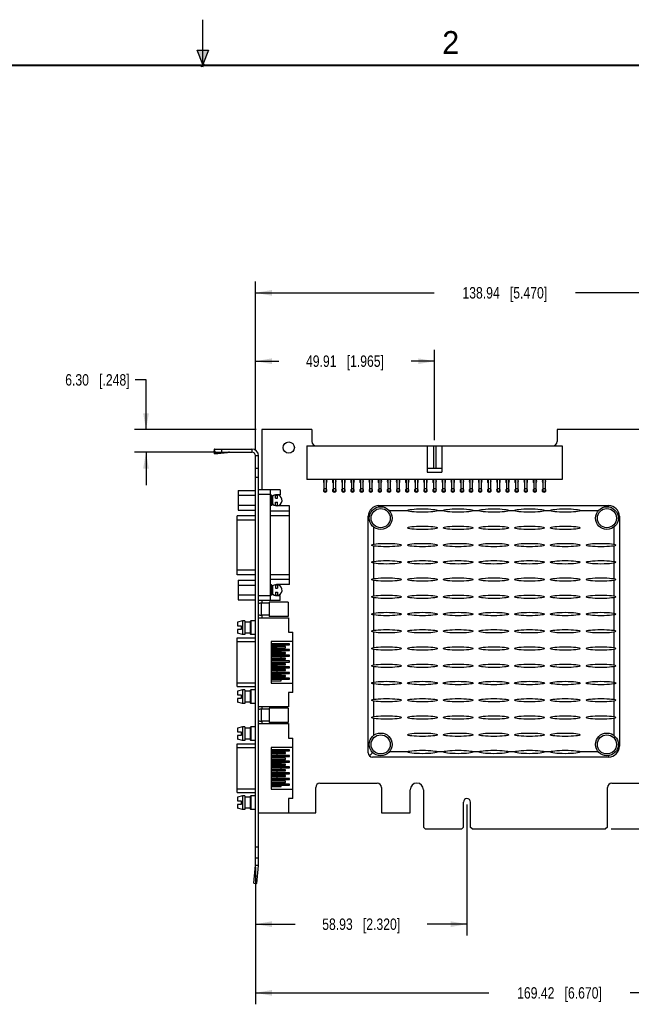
# Model space of a CAD drawing. Header units: inches. Extents: x 0 to 22, y 0 to 17.
# Tile 16 of 17: x 9 to 15.7, y 6.2 to 17. Entities that reach past the tile are written whole.
import ezdxf

# ---------------------------------------------------------------- set-up
doc = ezdxf.new("R2010")
doc.units = ezdxf.units.IN
doc.header["$LTSCALE"] = 1.21
doc.header["$MEASUREMENT"] = 0
doc.layers.get('0').update_dxf_attribs({"linetype": 'CONTINUOUS'})
doc.layers.add('02___PRT_ALL_AXES', color=7, linetype='CONTINUOUS')
doc.layers.add('DIMENSIONS', color=7, linetype='CONTINUOUS')
doc.styles.get("Standard").update_dxf_attribs({"font": 'txt', "width": 0.8})
doc.styles.add('TEXTSTYLE_2', font='txt')
doc.dimstyles.new('DIMSTYLE_1', dxfattribs={"dimtxt": 0.125, "dimasz": 0.18, "dimexe": 0.125, "dimexo": 0.0625, "dimgap": 0.0625, "dimtad": 0, "dimtih": 1, "dimtoh": 1, "dimzin": 0, "dimdsep": 46, "dimtxsty": 'STANDARD', "dimblk": '_FILLED', "dimblk1": '_FILLED', "dimblk2": '_FILLED', "dimcen": 0.09, "dimazin": 0, "dimtp": 0.01, "dimtm": 0.01, "dimtfac": 1, "dimtofl": 0, "dimtmove": 0, "dimatfit": 3, "dimldrblk": '_FILLED', "dimfxl": 1, "dimtolj": 1, "dimtzin": 0, "dimarcsym": 0})

# ---------------------------------------------------------------- blocks, each defined once
blk = doc.blocks.new('_FILLED')
at = {"color": 0, "linetype": 'BYBLOCK'}
blk.add_solid([(0, 0), (-1, 0.174), (-1, -0.174)], dxfattribs=at)
blk = doc.blocks.new('*D8')
at = {"layer": 'DIMENSIONS', "color": 2, "linetype": 'CONTINUOUS'}
for p, q in [((10.376, 13.052), (10.258, 13.052)), ((10.376, 12.507), (10.376, 13.052)), ((11.583, 12.507), (10.251, 12.507)), ((11.143, 12.259), (10.251, 12.259)), ((10.376, 12.259), (10.376, 11.899))]:
    blk.add_line(p, q, dxfattribs=at)
at = {"layer": 'DIMENSIONS', "color": 2, "linetype": 'CONTINUOUS', "xscale": 0.18, "yscale": 0.18, "zscale": 0.18}
for p, rotation in [((10.376, 12.507), 270), ((10.376, 12.259), 90)]:
    blk.add_blockref('_FILLED', p, dxfattribs=dict(at, rotation=rotation))
at = {"layer": 'DIMENSIONS', "color": 2, "linetype": 'CONTINUOUS', "insert": (10.196, 13.115), "char_height": 0.125, "width": 1.125, "attachment_point": 3, "line_spacing_factor": 0.9}
blk.add_mtext('6.30{\\ftxt.shx;\\W1.000000;\\H0.125000; }[.248]', dxfattribs=at)
blk = doc.blocks.new('*D9')
at = {"layer": 'DIMENSIONS', "color": 2, "linetype": 'CONTINUOUS'}
for p, q in [((11.576, 12.282), (11.576, 13.382)), ((13.541, 12.393), (13.541, 13.382)), ((11.576, 13.257), (11.833, 13.257)), ((13.541, 13.257), (13.283, 13.257))]:
    blk.add_line(p, q, dxfattribs=at)
at = {"layer": 'DIMENSIONS', "color": 2, "linetype": 'CONTINUOUS', "xscale": 0.18, "yscale": 0.18, "zscale": 0.18, "rotation": 180}
blk.add_blockref('_FILLED', (11.576, 13.257), dxfattribs=at)
at = {"layer": 'DIMENSIONS', "color": 2, "linetype": 'CONTINUOUS', "xscale": 0.18, "yscale": 0.18, "zscale": 0.18}
blk.add_blockref('_FILLED', (13.541, 13.257), dxfattribs=at)
at = {"layer": 'DIMENSIONS', "color": 2, "linetype": 'CONTINUOUS', "insert": (12.558, 13.32), "char_height": 0.125, "width": 1.325, "attachment_point": 2, "line_spacing_factor": 0.9}
blk.add_mtext('49.91{\\ftxt.shx;\\W1.000000;\\H0.125000; }[1.965]', dxfattribs=at)
blk = doc.blocks.new('*D10')
at = {"layer": 'DIMENSIONS', "color": 2, "linetype": 'CONTINUOUS'}
for p, q in [((11.576, 12.282), (11.576, 14.131)), ((17.046, 12.393), (17.046, 14.131)), ((11.576, 14.006), (13.536, 14.006)), ((17.046, 14.006), (15.086, 14.006))]:
    blk.add_line(p, q, dxfattribs=at)
at = {"layer": 'DIMENSIONS', "color": 2, "linetype": 'CONTINUOUS', "xscale": 0.18, "yscale": 0.18, "zscale": 0.18, "rotation": 180}
blk.add_blockref('_FILLED', (11.576, 14.006), dxfattribs=at)
at = {"layer": 'DIMENSIONS', "color": 2, "linetype": 'CONTINUOUS', "xscale": 0.18, "yscale": 0.18, "zscale": 0.18}
blk.add_blockref('_FILLED', (17.046, 14.006), dxfattribs=at)
at = {"layer": 'DIMENSIONS', "color": 2, "linetype": 'CONTINUOUS', "insert": (14.311, 14.069), "char_height": 0.125, "width": 1.425, "attachment_point": 2, "line_spacing_factor": 0.9}
blk.add_mtext('138.94{\\ftxt.shx;\\W1.000000;\\H0.125000; }[5.470]', dxfattribs=at)
blk = doc.blocks.new('*D11')
at = {"layer": 'DIMENSIONS', "color": 2, "linetype": 'CONTINUOUS'}
for p, q in [((13.896, 8.4), (13.896, 6.962)), ((11.576, 7.673), (11.576, 6.962)), ((11.576, 7.087), (12.011, 7.087)), ((13.896, 7.087), (13.461, 7.087))]:
    blk.add_line(p, q, dxfattribs=at)
at = {"layer": 'DIMENSIONS', "color": 2, "linetype": 'CONTINUOUS', "xscale": 0.18, "yscale": 0.18, "zscale": 0.18, "rotation": 180}
blk.add_blockref('_FILLED', (11.576, 7.087), dxfattribs=at)
at = {"layer": 'DIMENSIONS', "color": 2, "linetype": 'CONTINUOUS', "xscale": 0.18, "yscale": 0.18, "zscale": 0.18}
blk.add_blockref('_FILLED', (13.896, 7.087), dxfattribs=at)
at = {"layer": 'DIMENSIONS', "color": 2, "linetype": 'CONTINUOUS', "insert": (12.736, 7.149), "char_height": 0.125, "width": 1.325, "attachment_point": 2, "line_spacing_factor": 0.9}
blk.add_mtext('58.93{\\ftxt.shx;\\W1.000000;\\H0.125000; }[2.320]', dxfattribs=at)
blk = doc.blocks.new('*D12')
at = {"layer": 'DIMENSIONS', "color": 2, "linetype": 'CONTINUOUS'}
for p, q in [((18.246, 8.55), (18.246, 6.209)), ((11.576, 7.71), (11.576, 6.209)), ((11.576, 6.334), (14.136, 6.334)), ((18.246, 6.334), (15.686, 6.334))]:
    blk.add_line(p, q, dxfattribs=at)
at = {"layer": 'DIMENSIONS', "color": 2, "linetype": 'CONTINUOUS', "xscale": 0.18, "yscale": 0.18, "zscale": 0.18, "rotation": 180}
blk.add_blockref('_FILLED', (11.576, 6.334), dxfattribs=at)
at = {"layer": 'DIMENSIONS', "color": 2, "linetype": 'CONTINUOUS', "xscale": 0.18, "yscale": 0.18, "zscale": 0.18}
blk.add_blockref('_FILLED', (18.246, 6.334), dxfattribs=at)
at = {"layer": 'DIMENSIONS', "color": 2, "linetype": 'CONTINUOUS', "insert": (14.911, 6.396), "char_height": 0.125, "width": 1.425, "attachment_point": 2, "line_spacing_factor": 0.9}
blk.add_mtext('169.42{\\ftxt.shx;\\W1.000000;\\H0.125000; }[6.670]', dxfattribs=at)
blk = doc.blocks.new('*D14')
at = {"layer": 'DIMENSIONS', "color": 2, "linetype": 'CONTINUOUS'}
for p, q in [((16.163, 12.507), (20.57, 12.507)), ((20.445, 12.507), (20.445, 10.444)), ((20.445, 8.131), (20.445, 10.194)), ((15.479, 8.131), (20.57, 8.131))]:
    blk.add_line(p, q, dxfattribs=at)
at = {"layer": 'DIMENSIONS', "color": 2, "linetype": 'CONTINUOUS', "xscale": 0.18, "yscale": 0.18, "zscale": 0.18}
for p, rotation in [((20.445, 12.507), 90), ((20.445, 8.131), 270)]:
    blk.add_blockref('_FILLED', p, dxfattribs=dict(at, rotation=rotation))
at = {"layer": 'DIMENSIONS', "color": 2, "linetype": 'CONTINUOUS', "insert": (20.445, 10.382), "char_height": 0.125, "width": 1.425, "attachment_point": 2, "line_spacing_factor": 0.9}
blk.add_mtext('111.15{\\ftxt.shx;\\W1.000000;\\H0.125000; }[4.376]', dxfattribs=at)

msp = doc.modelspace()

# ---------------------------------------------------------------- hatches: boundary and pattern name
at = {"linetype": 'CONTINUOUS'}
msp.add_hatch(color=2, dxfattribs=at).paths.add_polyline_path([(11, 16.51), (10.938, 16.666), (11.062, 16.666)])

# ---------------------------------------------------------------- linework, layer by layer
at = {"color": 2, "linetype": 'CONTINUOUS'}
for p, q in [((11, 16.485), (11, 17)), ((11, 16.51), (10.938, 16.666)), ((10.938, 16.666), (11.062, 16.666)), ((11.062, 16.666), (11, 16.51)), ((11.015, 16.515), (10.985, 16.485)), ((10.985, 16.485), (11, 16.515)), ((11, 16.485), (11.015, 16.515))]:
    msp.add_line(p, q, dxfattribs=at)
at = {"color": 7, "linetype": 'CONTINUOUS'}
for p, q in [((11.646, 12.507), (11.646, 11.847)), ((12.141, 12.33), (12.141, 11.96)), ((12.141, 12.33), (14.941, 12.33)), ((13.461, 12.33), (13.461, 12.04)), ((13.528, 12.33), (13.528, 12.08)), ((13.553, 12.33), (13.553, 12.08)), ((13.621, 12.33), (13.621, 12.04)), ((14.941, 12.33), (14.941, 11.96)), ((11.123, 12.292), (11.124, 12.274)), ((11.123, 12.292), (11.126, 12.27)), ((11.126, 12.26), (11.124, 12.274)), ((11.126, 12.259), (11.126, 12.294)), ((11.126, 12.294), (11.536, 12.294)), ((11.128, 12.24), (11.126, 12.259)), ((11.206, 12.259), (11.206, 12.294)), ((11.536, 12.294), (11.536, 12.259)), ((11.611, 12.219), (11.576, 12.219)), ((11.611, 7.735), (11.611, 12.219)), ((11.611, 12.082), (11.576, 12.082)), ((11.611, 11.982), (11.576, 11.982)), ((13.621, 12.08), (13.461, 12.08)), ((13.461, 12.04), (13.621, 12.04)), ((14.941, 11.96), (12.141, 11.96)), ((12.328, 11.96), (12.328, 11.828)), ((12.353, 11.96), (12.353, 11.828)), ((12.428, 11.96), (12.428, 11.828)), ((12.453, 11.96), (12.453, 11.828)), ((12.528, 11.96), (12.528, 11.828)), ((12.553, 11.96), (12.553, 11.828)), ((12.628, 11.96), (12.628, 11.828)), ((12.653, 11.96), (12.653, 11.828)), ((12.728, 11.96), (12.728, 11.828)), ((12.753, 11.96), (12.753, 11.828)), ((12.828, 11.96), (12.828, 11.828)), ((12.853, 11.96), (12.853, 11.828)), ((12.928, 11.96), (12.928, 11.828)), ((12.953, 11.96), (12.953, 11.828)), ((13.028, 11.96), (13.028, 11.828)), ((13.053, 11.96), (13.053, 11.828)), ((13.128, 11.96), (13.128, 11.828)), ((13.153, 11.96), (13.153, 11.828)), ((13.228, 11.96), (13.228, 11.828)), ((13.253, 11.96), (13.253, 11.828)), ((13.328, 11.96), (13.328, 11.828)), ((13.353, 11.96), (13.353, 11.828)), ((13.428, 11.96), (13.428, 11.828)), ((13.453, 11.96), (13.453, 11.828)), ((13.528, 11.96), (13.528, 11.828)), ((13.553, 11.96), (13.553, 11.828)), ((13.628, 11.96), (13.628, 11.828)), ((13.653, 11.96), (13.653, 11.828)), ((13.728, 11.96), (13.728, 11.828)), ((13.753, 11.96), (13.753, 11.828)), ((13.828, 11.96), (13.828, 11.828)), ((13.853, 11.96), (13.853, 11.828)), ((13.928, 11.96), (13.928, 11.828)), ((13.953, 11.96), (13.953, 11.828)), ((14.028, 11.96), (14.028, 11.828)), ((14.053, 11.96), (14.053, 11.828)), ((14.128, 11.96), (14.128, 11.828)), ((14.153, 11.96), (14.153, 11.828)), ((14.228, 11.96), (14.228, 11.828)), ((14.253, 11.96), (14.253, 11.828)), ((14.328, 11.96), (14.328, 11.828)), ((14.353, 11.96), (14.353, 11.828)), ((14.428, 11.96), (14.428, 11.828)), ((14.453, 11.96), (14.453, 11.828)), ((14.528, 11.96), (14.528, 11.828)), ((14.553, 11.96), (14.553, 11.828)), ((14.628, 11.96), (14.628, 11.828)), ((14.653, 11.96), (14.653, 11.828)), ((14.728, 11.96), (14.728, 11.828)), ((14.753, 11.96), (14.753, 11.828)), ((11.388, 11.841), (11.388, 11.625)), ((11.388, 11.841), (11.576, 11.841)), ((11.388, 11.787), (11.576, 11.787)), ((11.74, 11.847), (11.611, 11.847)), ((11.74, 11.797), (11.611, 11.797)), ((11.74, 10.634), (11.74, 11.847)), ((11.754, 11.789), (11.74, 11.789)), ((11.754, 11.789), (11.754, 11.677)), ((11.754, 11.789), (11.764, 11.779)), ((11.764, 11.779), (11.764, 11.687)), ((11.797, 11.755), (11.797, 11.791)), ((11.797, 11.79), (11.817, 11.79)), ((11.817, 11.755), (11.817, 11.792)), ((12.353, 11.86), (12.328, 11.86)), ((12.353, 11.828), (12.328, 11.828)), ((12.453, 11.86), (12.428, 11.86)), ((12.453, 11.828), (12.428, 11.828)), ((12.553, 11.86), (12.528, 11.86)), ((12.553, 11.828), (12.528, 11.828)), ((12.653, 11.86), (12.628, 11.86)), ((12.653, 11.828), (12.628, 11.828)), ((12.753, 11.86), (12.728, 11.86)), ((12.753, 11.828), (12.728, 11.828)), ((12.853, 11.86), (12.828, 11.86)), ((12.853, 11.828), (12.828, 11.828)), ((12.953, 11.86), (12.928, 11.86)), ((12.953, 11.828), (12.928, 11.828)), ((13.053, 11.86), (13.028, 11.86)), ((13.053, 11.828), (13.028, 11.828)), ((13.153, 11.86), (13.128, 11.86)), ((13.153, 11.828), (13.128, 11.828)), ((13.253, 11.86), (13.228, 11.86)), ((13.253, 11.828), (13.228, 11.828)), ((13.353, 11.86), (13.328, 11.86)), ((13.353, 11.828), (13.328, 11.828)), ((13.453, 11.86), (13.428, 11.86)), ((13.453, 11.828), (13.428, 11.828)), ((13.553, 11.86), (13.528, 11.86)), ((13.553, 11.828), (13.528, 11.828)), ((13.653, 11.86), (13.628, 11.86)), ((13.653, 11.828), (13.628, 11.828)), ((13.753, 11.86), (13.728, 11.86)), ((13.753, 11.828), (13.728, 11.828)), ((13.853, 11.86), (13.828, 11.86)), ((13.853, 11.828), (13.828, 11.828)), ((13.953, 11.86), (13.928, 11.86)), ((13.953, 11.828), (13.928, 11.828)), ((14.053, 11.86), (14.028, 11.86)), ((14.053, 11.828), (14.028, 11.828)), ((14.153, 11.86), (14.128, 11.86)), ((14.153, 11.828), (14.128, 11.828)), ((14.253, 11.86), (14.228, 11.86)), ((14.253, 11.828), (14.228, 11.828)), ((14.353, 11.86), (14.328, 11.86)), ((14.353, 11.828), (14.328, 11.828)), ((14.453, 11.86), (14.428, 11.86)), ((14.453, 11.828), (14.428, 11.828)), ((14.553, 11.86), (14.528, 11.86)), ((14.553, 11.828), (14.528, 11.828)), ((14.653, 11.86), (14.628, 11.86)), ((14.653, 11.828), (14.628, 11.828)), ((14.753, 11.86), (14.728, 11.86)), ((14.753, 11.828), (14.728, 11.828)), ((11.388, 11.679), (11.576, 11.679)), ((11.754, 11.677), (11.74, 11.677)), ((11.754, 11.677), (11.764, 11.687)), ((11.797, 11.755), (11.817, 11.755)), ((11.797, 11.675), (11.797, 11.711)), ((11.797, 11.711), (11.817, 11.711)), ((11.797, 11.676), (11.817, 11.676)), ((11.817, 11.675), (11.817, 11.711)), ((12.931, 11.66), (12.931, 11.675)), ((12.931, 11.675), (15.45, 11.675)), ((15.45, 11.66), (15.45, 11.675)), ((11.388, 11.625), (11.576, 11.625)), ((11.74, 11.616), (11.949, 11.616)), ((11.74, 11.566), (11.949, 11.566)), ((11.949, 10.866), (11.949, 11.616)), ((12.813, 8.966), (12.813, 11.557)), ((12.827, 11.557), (12.813, 11.557)), ((13.246, 11.616), (13.047, 11.616)), ((13.638, 11.616), (13.568, 11.616)), ((14.03, 11.616), (13.96, 11.616)), ((14.422, 11.616), (14.351, 11.616)), ((14.813, 11.616), (14.743, 11.616)), ((15.334, 11.616), (15.135, 11.616)), ((15.554, 11.557), (15.569, 11.557)), ((15.569, 11.557), (15.569, 9.037)), ((12.872, 11.44), (12.872, 11.251)), ((15.51, 11.251), (15.51, 11.44)), ((12.872, 11.233), (12.872, 11.062)), ((15.51, 11.062), (15.51, 11.233)), ((12.872, 11.044), (12.872, 10.873)), ((15.51, 10.873), (15.51, 11.044)), ((11.949, 10.916), (11.74, 10.916)), ((11.388, 10.857), (11.388, 10.641)), ((11.388, 10.857), (11.576, 10.857)), ((11.388, 10.803), (11.576, 10.803)), ((11.949, 10.866), (11.74, 10.866)), ((11.754, 10.805), (11.74, 10.805)), ((11.754, 10.805), (11.754, 10.693)), ((11.754, 10.805), (11.764, 10.795)), ((11.764, 10.795), (11.764, 10.703)), ((11.797, 10.808), (11.797, 10.771)), ((11.797, 10.806), (11.817, 10.806)), ((11.817, 10.808), (11.817, 10.771)), ((12.872, 10.855), (12.872, 10.684)), ((15.51, 10.684), (15.51, 10.855)), ((11.388, 10.695), (11.576, 10.695)), ((11.74, 10.684), (11.611, 10.684)), ((11.754, 10.693), (11.74, 10.693)), ((11.754, 10.693), (11.764, 10.703)), ((11.797, 10.771), (11.817, 10.771)), ((11.797, 10.727), (11.797, 10.691)), ((11.797, 10.727), (11.817, 10.727)), ((11.797, 10.692), (11.817, 10.692)), ((11.817, 10.727), (11.817, 10.691)), ((11.388, 10.641), (11.576, 10.641)), ((11.74, 10.634), (11.611, 10.634)), ((11.642, 10.472), (11.642, 10.606)), ((11.725, 10.606), (11.642, 10.606)), ((11.646, 10.634), (11.646, 10.606)), ((11.725, 10.617), (11.725, 10.46)), ((11.934, 10.617), (11.725, 10.617)), ((11.934, 10.617), (11.934, 10.46)), ((12.872, 10.666), (12.872, 10.495)), ((15.51, 10.495), (15.51, 10.666)), ((11.725, 10.472), (11.642, 10.472)), ((11.646, 10.472), (11.646, 10.446)), ((12.872, 10.477), (12.872, 10.306)), ((15.51, 10.306), (15.51, 10.477)), ((11.379, 10.397), (11.379, 10.356)), ((11.611, 10.446), (11.937, 10.446)), ((11.934, 10.46), (11.725, 10.46)), ((11.937, 10.446), (11.937, 10.289)), ((11.379, 10.356), (11.418, 10.356)), ((11.379, 10.316), (11.379, 10.275)), ((11.418, 10.316), (11.379, 10.316)), ((11.418, 10.356), (11.418, 10.316)), ((11.937, 10.289), (11.987, 10.289)), ((11.987, 9.627), (11.987, 10.289)), ((12.872, 10.288), (12.872, 10.117)), ((15.51, 10.117), (15.51, 10.288)), ((11.374, 9.69), (11.374, 10.226)), ((11.374, 10.226), (11.576, 10.226)), ((11.374, 10.186), (11.576, 10.186)), ((11.75, 10.186), (11.75, 9.73)), ((11.987, 10.186), (11.75, 10.186)), ((11.951, 10.161), (11.75, 10.161)), ((11.75, 10.149), (11.951, 10.149)), ((11.859, 10.145), (11.75, 10.145)), ((11.859, 10.133), (11.859, 10.145)), ((11.951, 10.149), (11.951, 10.161)), ((11.75, 10.133), (11.859, 10.133)), ((11.906, 10.129), (11.75, 10.129)), ((11.75, 10.117), (11.906, 10.117)), ((11.813, 10.114), (11.75, 10.114)), ((11.75, 10.102), (11.813, 10.102)), ((11.951, 10.098), (11.75, 10.098)), ((11.75, 10.086), (11.951, 10.086)), ((11.859, 10.082), (11.75, 10.082)), ((11.75, 10.07), (11.859, 10.07)), ((11.906, 10.066), (11.75, 10.066)), ((11.75, 10.054), (11.906, 10.054)), ((11.813, 10.051), (11.75, 10.051)), ((11.75, 10.039), (11.813, 10.039)), ((11.813, 10.102), (11.813, 10.114)), ((11.813, 10.039), (11.813, 10.051)), ((11.859, 10.07), (11.859, 10.082)), ((11.906, 10.117), (11.906, 10.129)), ((11.906, 10.054), (11.906, 10.066)), ((11.951, 10.086), (11.951, 10.098)), ((12.872, 10.099), (12.872, 9.928)), ((15.51, 9.928), (15.51, 10.099)), ((11.951, 10.035), (11.75, 10.035)), ((11.75, 10.023), (11.951, 10.023)), ((11.859, 10.019), (11.75, 10.019)), ((11.75, 10.007), (11.859, 10.007)), ((11.906, 10.003), (11.75, 10.003)), ((11.75, 9.992), (11.906, 9.992)), ((11.813, 9.988), (11.75, 9.988)), ((11.75, 9.976), (11.813, 9.976)), ((11.951, 9.972), (11.75, 9.972)), ((11.75, 9.96), (11.951, 9.96)), ((11.859, 9.956), (11.75, 9.956)), ((11.75, 9.944), (11.859, 9.944)), ((11.906, 9.94), (11.75, 9.94)), ((11.75, 9.929), (11.906, 9.929)), ((11.813, 9.976), (11.813, 9.988)), ((11.859, 10.007), (11.859, 10.019)), ((11.859, 9.944), (11.859, 9.956)), ((11.906, 9.992), (11.906, 10.003)), ((11.906, 9.929), (11.906, 9.94)), ((11.951, 10.023), (11.951, 10.035)), ((11.951, 9.96), (11.951, 9.972)), ((11.813, 9.925), (11.75, 9.925)), ((11.75, 9.913), (11.813, 9.913)), ((11.951, 9.909), (11.75, 9.909)), ((11.75, 9.897), (11.951, 9.897)), ((11.859, 9.893), (11.75, 9.893)), ((11.75, 9.881), (11.859, 9.881)), ((11.906, 9.877), (11.75, 9.877)), ((11.75, 9.866), (11.906, 9.866)), ((11.813, 9.862), (11.75, 9.862)), ((11.75, 9.85), (11.813, 9.85)), ((11.951, 9.846), (11.75, 9.846)), ((11.75, 9.834), (11.951, 9.834)), ((11.859, 9.83), (11.75, 9.83)), ((11.813, 9.913), (11.813, 9.925)), ((11.813, 9.85), (11.813, 9.862)), ((11.859, 9.881), (11.859, 9.893)), ((11.859, 9.818), (11.859, 9.83)), ((11.906, 9.866), (11.906, 9.877)), ((11.951, 9.897), (11.951, 9.909)), ((11.951, 9.834), (11.951, 9.846)), ((12.872, 9.91), (12.872, 9.739)), ((15.51, 9.739), (15.51, 9.91)), ((11.576, 9.73), (11.374, 9.73)), ((11.75, 9.818), (11.859, 9.818)), ((11.906, 9.814), (11.75, 9.814)), ((11.75, 9.803), (11.906, 9.803)), ((11.813, 9.799), (11.75, 9.799)), ((11.75, 9.787), (11.813, 9.787)), ((11.951, 9.783), (11.75, 9.783)), ((11.75, 9.771), (11.951, 9.771)), ((11.859, 9.767), (11.75, 9.767)), ((11.75, 9.755), (11.859, 9.755)), ((11.75, 9.73), (11.987, 9.73)), ((11.813, 9.787), (11.813, 9.799)), ((11.859, 9.755), (11.859, 9.767)), ((11.906, 9.803), (11.906, 9.814)), ((11.951, 9.771), (11.951, 9.783)), ((12.872, 9.721), (12.872, 9.55)), ((15.51, 9.55), (15.51, 9.721)), ((11.374, 9.69), (11.576, 9.69)), ((11.379, 9.641), (11.379, 9.6)), ((11.937, 9.627), (11.937, 9.47)), ((11.987, 9.627), (11.937, 9.627)), ((11.379, 9.6), (11.418, 9.6)), ((11.379, 9.56), (11.379, 9.519)), ((11.418, 9.56), (11.379, 9.56)), ((11.418, 9.6), (11.418, 9.56)), ((12.872, 9.532), (12.872, 9.361)), ((15.51, 9.361), (15.51, 9.532)), ((11.937, 9.47), (11.611, 9.47)), ((11.642, 9.311), (11.642, 9.444)), ((11.725, 9.444), (11.642, 9.444)), ((11.646, 9.47), (11.646, 9.444)), ((11.725, 9.456), (11.725, 9.299)), ((11.934, 9.456), (11.725, 9.456)), ((11.934, 9.456), (11.934, 9.299)), ((11.611, 9.285), (11.937, 9.285)), ((11.725, 9.311), (11.642, 9.311)), ((11.646, 9.311), (11.646, 9.285)), ((11.934, 9.299), (11.725, 9.299)), ((11.937, 9.285), (11.937, 9.127)), ((12.872, 9.343), (12.872, 9.153)), ((15.51, 9.153), (15.51, 9.343)), ((11.379, 9.236), (11.379, 9.194)), ((11.379, 9.194), (11.418, 9.194)), ((11.418, 9.194), (11.418, 9.155)), ((11.379, 9.155), (11.379, 9.114)), ((11.418, 9.155), (11.379, 9.155)), ((11.937, 9.127), (11.987, 9.127)), ((11.987, 8.466), (11.987, 9.127)), ((11.374, 8.529), (11.374, 9.064)), ((11.374, 9.064), (11.576, 9.064)), ((11.374, 9.025), (11.576, 9.025)), ((11.75, 9.025), (11.75, 8.568)), ((11.987, 9.025), (11.75, 9.025)), ((11.951, 8.999), (11.75, 8.999)), ((11.75, 8.988), (11.951, 8.988)), ((11.859, 8.984), (11.75, 8.984)), ((11.75, 8.972), (11.859, 8.972)), ((11.906, 8.968), (11.75, 8.968)), ((11.859, 8.972), (11.859, 8.984)), ((11.906, 8.956), (11.906, 8.968)), ((11.951, 8.988), (11.951, 8.999)), ((12.827, 8.933), (12.862, 8.968)), ((13.047, 8.978), (13.246, 8.978)), ((13.568, 8.978), (13.638, 8.978)), ((13.96, 8.978), (14.03, 8.978)), ((14.351, 8.978), (14.422, 8.978)), ((14.743, 8.978), (14.813, 8.978)), ((15.135, 8.978), (15.334, 8.978)), ((15.554, 9.037), (15.569, 9.037)), ((11.75, 8.956), (11.906, 8.956)), ((11.813, 8.952), (11.75, 8.952)), ((11.75, 8.94), (11.813, 8.94)), ((11.951, 8.936), (11.75, 8.936)), ((11.75, 8.925), (11.951, 8.925)), ((11.859, 8.921), (11.75, 8.921)), ((11.75, 8.909), (11.859, 8.909)), ((11.906, 8.905), (11.75, 8.905)), ((11.75, 8.893), (11.906, 8.893)), ((11.813, 8.889), (11.75, 8.889)), ((11.75, 8.877), (11.813, 8.877)), ((11.951, 8.873), (11.75, 8.873)), ((11.75, 8.862), (11.951, 8.862)), ((11.859, 8.858), (11.75, 8.858)), ((11.813, 8.94), (11.813, 8.952)), ((11.813, 8.877), (11.813, 8.889)), ((11.859, 8.909), (11.859, 8.921)), ((11.859, 8.846), (11.859, 8.858)), ((11.906, 8.893), (11.906, 8.905)), ((11.951, 8.925), (11.951, 8.936)), ((11.951, 8.862), (11.951, 8.873)), ((15.45, 8.919), (12.86, 8.919)), ((15.45, 8.934), (15.45, 8.919)), ((11.75, 8.846), (11.859, 8.846)), ((11.906, 8.842), (11.75, 8.842)), ((11.75, 8.83), (11.906, 8.83)), ((11.813, 8.826), (11.75, 8.826)), ((11.75, 8.814), (11.813, 8.814)), ((11.951, 8.81), (11.75, 8.81)), ((11.75, 8.799), (11.951, 8.799)), ((11.859, 8.795), (11.75, 8.795)), ((11.75, 8.783), (11.859, 8.783)), ((11.906, 8.779), (11.75, 8.779)), ((11.75, 8.767), (11.906, 8.767)), ((11.813, 8.763), (11.75, 8.763)), ((11.75, 8.751), (11.813, 8.751)), ((11.951, 8.747), (11.75, 8.747)), ((11.813, 8.814), (11.813, 8.826)), ((11.813, 8.751), (11.813, 8.763)), ((11.859, 8.783), (11.859, 8.795)), ((11.906, 8.83), (11.906, 8.842)), ((11.906, 8.767), (11.906, 8.779)), ((11.951, 8.799), (11.951, 8.81)), ((11.951, 8.736), (11.951, 8.747)), ((11.75, 8.736), (11.951, 8.736)), ((11.859, 8.732), (11.75, 8.732)), ((11.75, 8.72), (11.859, 8.72)), ((11.906, 8.716), (11.75, 8.716)), ((11.75, 8.704), (11.906, 8.704)), ((11.813, 8.7), (11.75, 8.7)), ((11.75, 8.688), (11.813, 8.688)), ((11.951, 8.684), (11.75, 8.684)), ((11.75, 8.673), (11.951, 8.673)), ((11.859, 8.669), (11.75, 8.669)), ((11.75, 8.657), (11.859, 8.657)), ((11.906, 8.653), (11.75, 8.653)), ((11.75, 8.641), (11.906, 8.641)), ((11.813, 8.637), (11.75, 8.637)), ((11.813, 8.688), (11.813, 8.7)), ((11.813, 8.625), (11.813, 8.637)), ((11.859, 8.72), (11.859, 8.732)), ((11.859, 8.657), (11.859, 8.669)), ((11.906, 8.704), (11.906, 8.716)), ((11.906, 8.641), (11.906, 8.653)), ((11.951, 8.673), (11.951, 8.684)), ((12.284, 8.633), (12.912, 8.633)), ((15.484, 8.633), (18.246, 8.633)), ((11.576, 8.568), (11.374, 8.568)), ((11.374, 8.529), (11.576, 8.529)), ((11.75, 8.625), (11.813, 8.625)), ((11.951, 8.621), (11.75, 8.621)), ((11.75, 8.61), (11.951, 8.61)), ((11.859, 8.606), (11.75, 8.606)), ((11.75, 8.594), (11.859, 8.594)), ((11.75, 8.568), (11.987, 8.568)), ((11.859, 8.594), (11.859, 8.606)), ((11.951, 8.61), (11.951, 8.621)), ((12.237, 8.308), (12.237, 8.586)), ((12.959, 8.586), (12.959, 8.308)), ((13.274, 8.308), (13.274, 8.561)), ((13.418, 8.561), (13.418, 8.151)), ((15.437, 8.151), (15.437, 8.586)), ((11.379, 8.48), (11.379, 8.438)), ((11.379, 8.438), (11.418, 8.438)), ((11.418, 8.438), (11.418, 8.399)), ((11.937, 8.466), (11.937, 8.308)), ((11.987, 8.466), (11.937, 8.466)), ((13.858, 8.151), (13.858, 8.425)), ((13.933, 8.425), (13.933, 8.151)), ((11.379, 8.399), (11.379, 8.358)), ((11.418, 8.399), (11.379, 8.399)), ((11.611, 8.308), (12.237, 8.308)), ((12.959, 8.308), (13.274, 8.308)), ((13.438, 8.131), (13.418, 8.151)), ((13.438, 8.131), (13.838, 8.131)), ((13.858, 8.151), (13.838, 8.131)), ((13.953, 8.131), (13.933, 8.151)), ((13.953, 8.131), (15.417, 8.131)), ((15.437, 8.151), (15.417, 8.131)), ((11.611, 7.931), (11.576, 7.931)), ((11.611, 7.809), (11.576, 7.809)), ((11.576, 7.735), (11.611, 7.735)), ((11.576, 7.732), (11.61, 7.729)), ((11.593, 7.534), (11.61, 7.729)), ((11.565, 7.617), (11.6, 7.614)), ((11.558, 7.537), (11.593, 7.534))]:
    msp.add_line(p, q, dxfattribs=at)
at = {"color": 3, "linetype": 'CONTINUOUS'}
for p, q in [((11.126, 12.259), (11.536, 12.259)), ((11.127, 12.259), (11.127, 12.258)), ((11.127, 12.258), (11.128, 12.24)), ((11.127, 12.258), (11.268, 12.258)), ((11.128, 12.24), (11.268, 12.258)), ((11.576, 7.735), (11.576, 12.219)), ((11.558, 7.537), (11.576, 7.732))]:
    msp.add_line(p, q, dxfattribs=at)
at = {"color": 7, "linetype": 'CONTINUOUS', "const_width": 0.02}
msp.add_lwpolyline([(21.5, 16.5), (0.5, 16.5)], dxfattribs=at)
at = {"color": 7, "linetype": 'CONTINUOUS'}
for centre, radius in [((12.95, 11.537), 0.125), ((15.431, 11.537), 0.125), ((12.95, 11.537), 0.105), ((15.431, 11.537), 0.105), ((12.95, 9.057), 0.125), ((15.431, 9.057), 0.125), ((12.95, 9.057), 0.105), ((15.431, 9.057), 0.105)]:
    msp.add_circle(centre, radius, dxfattribs=at)
at = {"color": 3, "linetype": 'CONTINUOUS'}
for centre, radius, start, end in [((11.291, 12.042), 0.217, 90.0186, 96.0098), ((11.536, 12.219), 0.04, 0, 90), ((11.541, 7.735), 0.035, 355, 360)]:
    msp.add_arc(centre, radius, start, end, dxfattribs=at)
at = {"color": 7, "linetype": 'CONTINUOUS'}
for centre, radius, start, end in [((11.536, 12.219), 0.075, 0, 90), ((12.931, 11.557), 0.118, 90, 180), ((15.45, 11.557), 0.118, 0, 90), ((11.642, 10.539), 0.0669, 90, 118.2109), ((11.642, 10.539), 0.0669, 241.7891, 270), ((11.642, 9.377), 0.0669, 90, 118.2109), ((11.642, 9.377), 0.0669, 241.7891, 270), ((12.86, 8.966), 0.0472, 180, 270), ((15.45, 9.037), 0.118, 270, 360), ((12.284, 8.586), 0.047, 90, 180), ((12.912, 8.586), 0.047, 0, 90), ((13.346, 8.561), 0.072, 0, 180), ((15.484, 8.586), 0.047, 90, 180), ((13.896, 8.425), 0.0375, 0, 180), ((11.541, 7.735), 0.07, 355, 360)]:
    msp.add_arc(centre, radius, start, end, dxfattribs=at)
for centre in [(13.407, 11.62), (13.799, 11.62), (14.191, 11.62), (14.582, 11.62), (14.974, 11.62), (13.407, 11.431), (13.799, 11.431), (14.191, 11.431), (14.582, 11.431), (14.974, 11.431), (13.015, 11.242), (13.407, 11.242), (13.799, 11.242), (14.191, 11.242), (14.582, 11.242), (14.974, 11.242), (15.366, 11.242), (13.015, 11.053), (13.407, 11.053), (13.799, 11.053), (14.191, 11.053), (14.582, 11.053), (14.974, 11.053), (15.366, 11.053), (13.015, 10.864), (13.407, 10.864), (13.799, 10.864), (14.191, 10.864), (14.582, 10.864), (14.974, 10.864), (15.366, 10.864), (13.015, 10.675), (13.407, 10.675), (13.799, 10.675), (14.191, 10.675), (14.582, 10.675), (14.974, 10.675), (15.366, 10.675), (13.015, 10.486), (13.407, 10.486), (13.799, 10.486), (14.191, 10.486), (14.582, 10.486), (14.974, 10.486), (15.366, 10.486), (13.015, 10.297), (13.407, 10.297), (13.799, 10.297), (14.191, 10.297), (14.582, 10.297), (14.974, 10.297), (15.366, 10.297), (13.015, 10.108), (13.407, 10.108), (13.799, 10.108), (14.191, 10.108), (14.582, 10.108), (14.974, 10.108), (15.366, 10.108), (13.015, 9.919), (13.407, 9.919), (13.799, 9.919), (14.191, 9.919), (14.582, 9.919), (14.974, 9.919), (15.366, 9.919), (13.015, 9.73), (13.407, 9.73), (13.799, 9.73), (14.191, 9.73), (14.582, 9.73), (14.974, 9.73), (15.366, 9.73), (13.015, 9.541), (13.407, 9.541), (13.799, 9.541), (14.191, 9.541), (14.582, 9.541), (14.974, 9.541), (15.366, 9.541), (13.015, 9.352), (13.407, 9.352), (13.799, 9.352), (14.191, 9.352), (14.582, 9.352), (14.974, 9.352), (15.366, 9.352), (13.407, 9.163), (13.799, 9.163), (14.191, 9.163), (14.582, 9.163), (14.974, 9.163), (13.407, 8.974), (13.799, 8.974), (14.191, 8.974), (14.582, 8.974), (14.974, 8.974)]:
    msp.add_ellipse(centre, major_axis=(-0.164, 0), ratio=0.113772, dxfattribs=at)
msp.add_open_spline([(11.126, 12.294), (11.125, 12.294), (11.125, 12.294), (11.124, 12.294), (11.123, 12.293), (11.123, 12.292), (11.123, 12.292)], degree=3, knots=[0, 0, 0, 0, 0.198029, 0.420376, 0.684305, 1, 1, 1, 1], dxfattribs=at)
at = {"layer": '02___PRT_ALL_AXES', "color": 7, "linetype": 'CONTINUOUS'}
for p, q in [((12.196, 12.507), (11.646, 12.507)), ((12.196, 12.507), (12.196, 12.377)), ((14.886, 12.507), (14.886, 12.377)), ((16.101, 12.507), (14.886, 12.507)), ((11.849, 11.847), (11.74, 11.847)), ((11.849, 11.793), (11.807, 11.793)), ((11.849, 11.847), (11.849, 11.793)), ((11.949, 11.673), (11.807, 11.673)), ((11.949, 11.616), (11.949, 11.673)), ((11.374, 10.917), (11.374, 11.564)), ((11.576, 11.564), (11.374, 11.564)), ((11.576, 11.514), (11.374, 11.514)), ((11.576, 10.967), (11.374, 10.967)), ((11.576, 10.917), (11.374, 10.917)), ((11.949, 10.809), (11.807, 10.809)), ((11.949, 10.809), (11.949, 10.866)), ((11.807, 10.689), (11.849, 10.689)), ((11.849, 10.634), (11.849, 10.689)), ((11.849, 10.634), (11.74, 10.634)), ((11.434, 10.411), (11.379, 10.397)), ((11.434, 10.411), (11.434, 10.261)), ((11.458, 10.411), (11.434, 10.411)), ((11.458, 10.411), (11.458, 10.261)), ((11.518, 10.397), (11.458, 10.397)), ((11.525, 10.411), (11.518, 10.404)), ((11.518, 10.404), (11.518, 10.268)), ((11.525, 10.411), (11.525, 10.261)), ((11.576, 10.411), (11.525, 10.411)), ((11.434, 10.261), (11.379, 10.275)), ((11.458, 10.261), (11.434, 10.261)), ((11.518, 10.275), (11.458, 10.275)), ((11.525, 10.261), (11.518, 10.268)), ((11.576, 10.261), (11.525, 10.261)), ((11.434, 9.655), (11.379, 9.641)), ((11.434, 9.655), (11.434, 9.505)), ((11.458, 9.655), (11.434, 9.655)), ((11.458, 9.655), (11.458, 9.505)), ((11.518, 9.641), (11.458, 9.641)), ((11.525, 9.655), (11.518, 9.648)), ((11.518, 9.648), (11.518, 9.512)), ((11.525, 9.655), (11.525, 9.505)), ((11.576, 9.655), (11.525, 9.655)), ((11.434, 9.505), (11.379, 9.519)), ((11.458, 9.505), (11.434, 9.505)), ((11.518, 9.519), (11.458, 9.519)), ((11.525, 9.505), (11.518, 9.512)), ((11.576, 9.505), (11.525, 9.505)), ((11.434, 9.249), (11.379, 9.236)), ((11.434, 9.249), (11.434, 9.1)), ((11.458, 9.249), (11.434, 9.249)), ((11.458, 9.249), (11.458, 9.1)), ((11.518, 9.236), (11.458, 9.236)), ((11.525, 9.249), (11.518, 9.243)), ((11.518, 9.243), (11.518, 9.107)), ((11.525, 9.249), (11.525, 9.1)), ((11.576, 9.249), (11.525, 9.249)), ((11.434, 9.1), (11.379, 9.114)), ((11.458, 9.1), (11.434, 9.1)), ((11.518, 9.114), (11.458, 9.114)), ((11.525, 9.1), (11.518, 9.107)), ((11.576, 9.1), (11.525, 9.1)), ((11.434, 8.493), (11.379, 8.48)), ((11.434, 8.493), (11.434, 8.344)), ((11.458, 8.493), (11.434, 8.493)), ((11.458, 8.493), (11.458, 8.344)), ((11.518, 8.48), (11.458, 8.48)), ((11.525, 8.493), (11.518, 8.487)), ((11.518, 8.487), (11.518, 8.351)), ((11.525, 8.493), (11.525, 8.344)), ((11.576, 8.493), (11.525, 8.493)), ((11.434, 8.344), (11.379, 8.358)), ((11.458, 8.344), (11.434, 8.344)), ((11.518, 8.358), (11.458, 8.358)), ((11.525, 8.344), (11.518, 8.351)), ((11.576, 8.344), (11.525, 8.344))]:
    msp.add_line(p, q, dxfattribs=at)
msp.add_circle((11.941, 12.31), 0.0625, dxfattribs=at)
for centre, radius, start, end in [((12.243, 12.377), 0.047, 180, 270), ((14.839, 12.377), 0.047, 270, 360), ((12.341, 11.94), 0.0201, 128.5714, 231.4869), ((12.341, 11.94), 0.0201, 308.5131, 51.4869), ((12.441, 11.94), 0.0201, 128.5714, 231.4869), ((12.441, 11.94), 0.0201, 308.5131, 51.4869), ((12.541, 11.94), 0.0201, 128.5714, 231.4869), ((12.541, 11.94), 0.0201, 308.5131, 51.4869), ((12.641, 11.94), 0.0201, 128.5714, 231.4869), ((12.641, 11.94), 0.0201, 308.5131, 51.4869), ((12.741, 11.94), 0.0201, 128.5714, 231.4869), ((12.741, 11.94), 0.0201, 308.5131, 51.4869), ((12.841, 11.94), 0.0201, 128.5714, 231.4869), ((12.841, 11.94), 0.0201, 308.5131, 51.4869), ((12.941, 11.94), 0.0201, 128.5714, 231.4869), ((12.941, 11.94), 0.0201, 308.5131, 51.4869), ((13.041, 11.94), 0.0201, 128.5714, 231.4869), ((13.041, 11.94), 0.0201, 308.5131, 51.4869), ((13.141, 11.94), 0.0201, 128.5714, 231.4869), ((13.141, 11.94), 0.0201, 308.5131, 51.4869), ((13.241, 11.94), 0.0201, 128.5714, 231.4869), ((13.241, 11.94), 0.0201, 308.5131, 51.4869), ((13.341, 11.94), 0.0201, 128.5714, 231.4869), ((13.341, 11.94), 0.0201, 308.5131, 51.4869), ((13.441, 11.94), 0.0201, 128.5714, 231.4869), ((13.441, 11.94), 0.0201, 308.5131, 51.4869), ((13.541, 11.94), 0.0201, 128.5714, 231.4869), ((13.541, 11.94), 0.0201, 308.5131, 51.4869), ((13.641, 11.94), 0.0201, 128.5714, 231.4869), ((13.641, 11.94), 0.0201, 308.5131, 51.4869), ((13.741, 11.94), 0.0201, 128.5714, 231.4869), ((13.741, 11.94), 0.0201, 308.5131, 51.4869), ((13.841, 11.94), 0.0201, 128.5714, 231.4869), ((13.841, 11.94), 0.0201, 308.5131, 51.4869), ((13.941, 11.94), 0.0201, 128.5714, 231.4869), ((13.941, 11.94), 0.0201, 308.5131, 51.4869), ((14.041, 11.94), 0.0201, 128.5714, 231.4869), ((14.041, 11.94), 0.0201, 308.5131, 51.4869), ((14.141, 11.94), 0.0201, 128.5714, 231.4869), ((14.141, 11.94), 0.0201, 308.5131, 51.4869), ((14.241, 11.94), 0.0201, 128.5714, 231.4869), ((14.241, 11.94), 0.0201, 308.5131, 51.4869), ((14.341, 11.94), 0.0201, 128.5714, 231.4869), ((14.341, 11.94), 0.0201, 308.5131, 51.4869), ((14.441, 11.94), 0.0201, 128.5714, 231.4869), ((14.441, 11.94), 0.0201, 308.5131, 51.4869), ((14.541, 11.94), 0.0201, 128.5714, 231.4869), ((14.541, 11.94), 0.0201, 308.5131, 51.4869), ((14.641, 11.94), 0.0201, 128.5714, 231.4869), ((14.641, 11.94), 0.0201, 308.5131, 51.4869), ((14.741, 11.94), 0.0201, 128.5714, 231.4869), ((14.741, 11.94), 0.0201, 308.5131, 51.4869), ((11.808, 11.733), 0.06, 221.9501, 86.3728), ((11.807, 11.733), 0.06, 90, 137.1897), ((12.341, 11.84), 0.0201, 128.5714, 51.4869), ((12.441, 11.84), 0.0201, 128.5714, 51.4869), ((12.541, 11.84), 0.0201, 128.5714, 51.4869), ((12.641, 11.84), 0.0201, 128.5714, 51.4869), ((12.741, 11.84), 0.0201, 128.5714, 51.4869), ((12.841, 11.84), 0.0201, 128.5714, 51.4869), ((12.941, 11.84), 0.0201, 128.5714, 51.4869), ((13.041, 11.84), 0.0201, 128.5714, 51.4869), ((13.141, 11.84), 0.0201, 128.5714, 51.4869), ((13.241, 11.84), 0.0201, 128.5714, 51.4869), ((13.341, 11.84), 0.0201, 128.5714, 51.4869), ((13.441, 11.84), 0.0201, 128.5714, 51.4869), ((13.541, 11.84), 0.0201, 128.5714, 51.4869), ((13.641, 11.84), 0.0201, 128.5714, 51.4869), ((13.741, 11.84), 0.0201, 128.5714, 51.4869), ((13.841, 11.84), 0.0201, 128.5714, 51.4869), ((13.941, 11.84), 0.0201, 128.5714, 51.4869), ((14.041, 11.84), 0.0201, 128.5714, 51.4869), ((14.141, 11.84), 0.0201, 128.5714, 51.4869), ((14.241, 11.84), 0.0201, 128.5714, 51.4869), ((14.341, 11.84), 0.0201, 128.5714, 51.4869), ((14.441, 11.84), 0.0201, 128.5714, 51.4869), ((14.541, 11.84), 0.0201, 128.5714, 51.4869), ((14.641, 11.84), 0.0201, 128.5714, 51.4869), ((14.741, 11.84), 0.0201, 128.5714, 51.4869), ((11.807, 11.733), 0.06, 222.8103, 270), ((11.808, 10.749), 0.06, 221.9501, 85.5751), ((11.807, 10.749), 0.06, 90, 137.1897), ((11.807, 10.749), 0.06, 222.8103, 270)]:
    msp.add_arc(centre, radius, start, end, dxfattribs=at)

# ---------------------------------------------------------------- texts
at = {"color": 2, "linetype": 'CONTINUOUS', "insert": (13.625, 16.875), "char_height": 0.25, "width": 0.25, "attachment_point": 1, "line_spacing_factor": 0.9, "style": 'TEXTSTYLE_2'}
msp.add_mtext('2', dxfattribs=at)

# ---------------------------------------------------------------- dimensions: what is measured, and where the dimension line sits
at = {"layer": 'DIMENSIONS', "color": 2, "linetype": 'CONTINUOUS'}
for base, p1, p2, picture, middle in [((17.046, 14.006), (11.576, 12.219), (17.046, 12.33), '*D10', (14.311, 14.006)), ((13.5405, 13.2574), (11.5756, 12.2194), (13.5405, 12.3303), '*D9', (12.5581, 13.2574)), ((18.246, 6.334), (11.576, 7.772), (18.246, 8.612), '*D12', (14.911, 6.334)), ((13.896, 7.087), (11.576, 7.735), (13.896, 8.462), '*D11', (12.736, 7.087))]:
    dim = msp.add_linear_dim(base=base, p1=p1, p2=p2, text='<>\\P[]', dimstyle='DIMSTYLE_1', dxfattribs=at)
    dim.commit()
    dim.dimension.update_dxf_attribs({"geometry": picture, "text_midpoint": middle, "dimtype": 160})
for base, p1, p2, angle, picture, middle in [((10.376, 12.259), (11.646, 12.507), (11.206, 12.259), 270, '*D8', (9.633, 13.052)), ((20.445, 12.507), (15.417, 8.131), (16.101, 12.507), 90, '*D14', (20.445, 10.319))]:
    dim = msp.add_linear_dim(base=base, p1=p1, p2=p2, angle=angle, text='<>\\P[]', dimstyle='DIMSTYLE_1', dxfattribs=at)
    dim.commit()
    dim.dimension.update_dxf_attribs({"geometry": picture, "text_midpoint": middle, "dimtype": 160})

doc.saveas('drawing.dxf')
